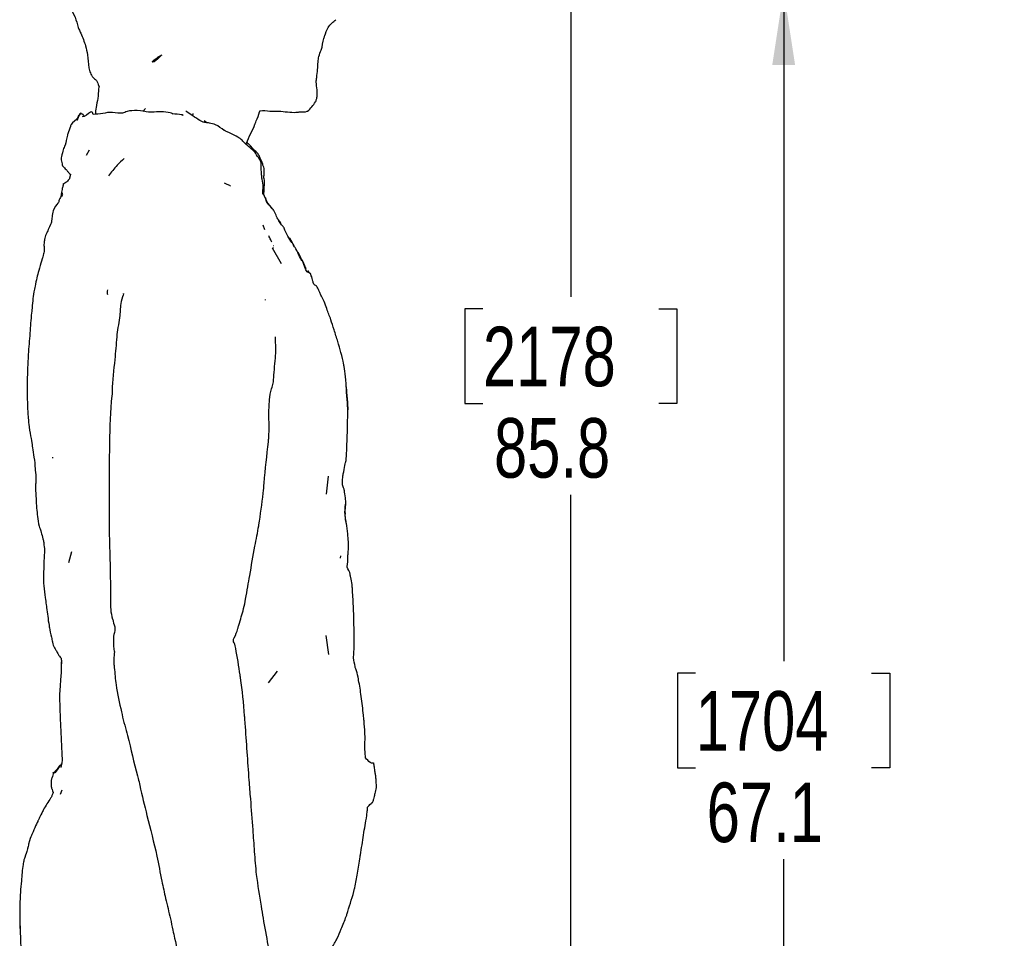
# Paper-space layout 'Sheet9' of a CAD drawing. Header units: inches. Extents: x 2.34 to 9.39, y 0.52 to 7.47.
# Tile 25 of 32: x 2.34 to 4.06, y 4.06 to 5.66. Entities that reach past the tile are written whole.
import ezdxf

# ---------------------------------------------------------------- set-up
doc = ezdxf.new("R2010")
doc.units = ezdxf.units.IN
doc.header["$MEASUREMENT"] = 0
doc.layers.add('FORMAT', color=7, linetype='Continuous')
doc.styles.add('SLDTEXTSTYLE0', font='TXT', dxfattribs={"width": 0.75})
doc.dimstyles.new('SLDDIMSTYLE11', dxfattribs={"dimtxt": 0.104167, "dimasz": 0.13, "dimexe": 0, "dimexo": 0.0625, "dimgap": 0.026042, "dimtad": 0, "dimtih": 1, "dimtoh": 1, "dimdec": 1, "dimlfac": 18, "dimrnd": 1e-09, "dimzin": 12, "dimdsep": 46, "dimtxsty": 'SLDTEXTSTYLE0', "dimsah": 1, "dimcen": 0.09, "dimadec": 0, "dimazin": 3, "dimtfac": 1, "dimtdec": 1, "dimtofl": 0, "dimtmove": 0, "dimatfit": 3, "dimfxl": 1, "dimfrac": 2, "dimtolj": 1, "dimtzin": 12, "dimarcsym": 0})

# ---------------------------------------------------------------- blocks, each defined once
blk = doc.blocks.new('_D_76')
at = {"layer": 'FORMAT', "color": 7}
for p, q in [((5.9692, 6.7509), (3.1807, 6.7509)), ((3.3057, 6.7509), (3.3057, 5.1785)), ((3.1518, 5.1574), (3.1201, 5.1574)), ((3.1201, 5.1574), (3.1201, 4.9919)), ((3.4596, 5.1574), (3.4913, 5.1574)), ((3.4913, 5.1574), (3.4913, 4.9919)), ((3.1201, 4.9919), (3.1518, 4.9919)), ((3.4913, 4.9919), (3.4596, 4.9919)), ((3.3057, 1.9861), (3.3057, 4.8319)), ((4.0576, 1.9861), (3.1807, 1.9861))]:
    blk.add_line(p, q, dxfattribs=at)
for points in [[(3.3057, 6.7509), (3.2857, 6.6209), (3.3257, 6.6209)], [(3.3057, 1.9861), (3.3257, 2.1161), (3.2857, 2.1161)]]:
    blk.add_solid(points, dxfattribs=at)
at = {"layer": 'FORMAT', "color": 7, "char_height": 0.10417, "attachment_point": 1, "style": 'SLDTEXTSTYLE0'}
for s, insert in [('2178', (3.1518, 5.1261)), ('85.8', (3.1711, 4.9661))]:
    blk.add_mtext(s, dxfattribs=dict(at, insert=insert))
blk = doc.blocks.new('_D_78')
at = {"layer": 'FORMAT', "color": 7}
for p, q in [((4.8516, 5.714), (3.553, 5.714)), ((3.678, 5.714), (3.678, 4.5406)), ((3.524, 4.5195), (3.4923, 4.5195)), ((3.4923, 4.5195), (3.4923, 4.354)), ((3.8319, 4.5195), (3.8636, 4.5195)), ((3.8636, 4.5195), (3.8636, 4.354)), ((3.4923, 4.354), (3.524, 4.354)), ((3.8636, 4.354), (3.8319, 4.354)), ((3.678, 1.9861), (3.678, 4.194)), ((4.0576, 1.9861), (3.553, 1.9861))]:
    blk.add_line(p, q, dxfattribs=at)
for points in [[(3.678, 5.714), (3.658, 5.584), (3.698, 5.584)], [(3.678, 1.9861), (3.698, 2.1161), (3.658, 2.1161)]]:
    blk.add_solid(points, dxfattribs=at)
at = {"layer": 'FORMAT', "color": 7, "char_height": 0.10417, "attachment_point": 1, "style": 'SLDTEXTSTYLE0'}
for s, insert in [('1704', (3.524, 4.4883)), ('67.1', (3.5433, 4.3283))]:
    blk.add_mtext(s, dxfattribs=dict(at, insert=insert))

psp = doc.layouts.new('Sheet9')

# ---------------------------------------------------------------- linework, layer by layer
at = {"color": 7, "linetype": 'Continuous', "lineweight": 25}
for p, q in [((2.44802, 5.49913), (2.44806, 5.50018)), ((2.44807, 5.49995), (2.44805, 5.49993)), ((2.44807, 5.49911), (2.44807, 5.49995)), ((2.46964, 5.49744), (2.46954, 5.49753)), ((2.56124, 5.50805), (2.55676, 5.50282)), ((2.60868, 5.49851), (2.60766, 5.49826)), ((2.64443, 5.49522), (2.64497, 5.49933)), ((2.45427, 5.49509), (2.45361, 5.49516)), ((2.45419, 5.49505), (2.45369, 5.49505)), ((2.66879, 5.48287), (2.66397, 5.48646)), ((2.46271, 5.43492), (2.45755, 5.42575)), ((2.46272, 5.43502), (2.4627, 5.43484)), ((2.41528, 5.36053), (2.41499, 5.35495)), ((2.4176, 5.3749), (2.41755, 5.3749)), ((2.41601, 5.35708), (2.41439, 5.35334)), ((2.77235, 5.34902), (2.77079, 5.35209)), ((2.77044, 5.29552), (2.76744, 5.30396)), ((2.78569, 5.26745), (2.78555, 5.26781)), ((2.87821, 4.83319), (2.88172, 4.86427)), ((2.43174, 4.73236), (2.42666, 4.7127)), ((2.9027, 4.72087), (2.90336, 4.72538)), ((2.8823, 4.55214), (2.87758, 4.58539)), ((2.77666, 4.5028), (2.79232, 4.52318)), ((2.41509, 4.3149), (2.41213, 4.30737))]:
    psp.add_line(p, q, dxfattribs=at)
at = {"color": 7, "linetype": 'Continuous', "lineweight": 25, "flags": 128}
for points in [[(2.43013, 5.39259), (2.43011, 5.39234), (2.42751, 5.38382), (2.42754, 5.38349), (2.42754, 5.38349)], [(2.79946, 5.23607), (2.78369, 5.26362), (2.78523, 5.26463), (2.78523, 5.26463)], [(2.41441, 4.54191), (2.41455, 4.54054), (2.41447, 4.54156), (2.41392, 4.53041), (2.41379, 4.52105), (2.4129, 4.50803), (2.41177, 4.49767), (2.41095, 4.4825), (2.41092, 4.48047), (2.41087, 4.47966), (2.41084, 4.47769), (2.41231, 4.44042), (2.41346, 4.41685), (2.41482, 4.37829), (2.41532, 4.3676), (2.41539, 4.36667), (2.41483, 4.36323), (2.41325, 4.35451), (2.41325, 4.35451)]]:
    psp.add_lwpolyline(points, dxfattribs=at)
at = {"color": 7, "linetype": 'Continuous', "lineweight": 25}
for points, knots in [([(2.40822, 5.80321), (2.40819, 5.80288), (2.4076, 5.79669), (2.40656, 5.78977), (2.40553, 5.77772), (2.40728, 5.7674), (2.40786, 5.75364), (2.40855, 5.74488), (2.41093, 5.7322), (2.41383, 5.72328), (2.41945, 5.70698), (2.42397, 5.69733), (2.42791, 5.6871), (2.43169, 5.67963), (2.43895, 5.66788), (2.4424, 5.65352), (2.44582, 5.64413), (2.45097, 5.63365), (2.45614, 5.62022), (2.46065, 5.59986), (2.4616, 5.58507), (2.4634, 5.57324), (2.46597, 5.56791), (2.46808, 5.56325), (2.47171, 5.56032), (2.47856, 5.55499), (2.47747, 5.55093), (2.47972, 5.54667), (2.47982, 5.54649)], [0, 0, 0, 0, 0.0035666, 0.068197, 0.0753295, 0.1348474, 0.1809967, 0.223454, 0.235131, 0.3206818, 0.3247945, 0.4231498, 0.4336238, 0.4473261, 0.5145705, 0.5819035, 0.6082129, 0.6229451, 0.7094423, 0.7676465, 0.8495722, 0.8685242, 0.8997169, 0.9091186, 0.9322679, 0.947934, 0.9978629, 1, 1, 1, 1]), ([(2.76165, 5.504), (2.76193, 5.50406), (2.76673, 5.50508), (2.77846, 5.50292), (2.79021, 5.50381), (2.806, 5.50237), (2.82195, 5.50029), (2.83237, 5.5026), (2.84051, 5.50099), (2.84794, 5.50486), (2.85207, 5.51105), (2.85751, 5.51703), (2.86032, 5.5226), (2.86095, 5.52654), (2.86191, 5.53056), (2.86138, 5.53502), (2.8618, 5.54295), (2.85939, 5.55252), (2.86204, 5.56858), (2.86292, 5.58436), (2.86418, 5.59986), (2.87056, 5.61235), (2.87168, 5.62498), (2.8742, 5.63348), (2.87643, 5.63898), (2.88087, 5.65289), (2.88958, 5.65953), (2.89466, 5.66342)], [0, 0, 0, 0, 0.00389855, 0.06601461, 0.12045229, 0.13973983, 0.24964702, 0.2648689, 0.31891931, 0.32044252, 0.36304563, 0.40218879, 0.41152523, 0.43314446, 0.44766598, 0.45813511, 0.48563581, 0.53616325, 0.56773694, 0.66891173, 0.70916232, 0.75810096, 0.83803, 0.84982812, 0.85843447, 0.91727309, 1, 1, 1, 1]), ([(2.58991, 5.60212), (2.58157, 5.59671), (2.5698, 5.58907), (2.57792, 5.58898), (2.58514, 5.59689), (2.58991, 5.60212)], [0, 0, 0, 0, 0.4508756, 0.6367924, 1, 1, 1, 1]), ([(2.47999, 5.54654), (2.47976, 5.54515), (2.47864, 5.53841), (2.47864, 5.5258), (2.47513, 5.51377), (2.47438, 5.50611), (2.47382, 5.50214), (2.47361, 5.49961), (2.47346, 5.49787)], [0, 0, 0, 0, 0.0874029, 0.4265408, 0.7549197, 0.8448824, 0.8936841, 1, 1, 1, 1]), ([(2.44806, 5.50018), (2.44769, 5.49966), (2.44512, 5.49611), (2.44552, 5.49495), (2.44209, 5.48952), (2.44065, 5.48723)], [0, 0, 0, 0, 0.0907936, 0.6172463, 1, 1, 1, 1]), ([(2.4476, 5.49953), (2.44728, 5.49926), (2.44581, 5.498), (2.44208, 5.49276), (2.44179, 5.49045), (2.44158, 5.48879)], [0, 0, 0, 0, 0.0719751, 0.3378484, 1, 1, 1, 1]), ([(2.45369, 5.49505), (2.45333, 5.49575), (2.45248, 5.49745), (2.44967, 5.49851), (2.44802, 5.49913)], [0, 0, 0, 0, 0.4131273, 1, 1, 1, 1]), ([(2.46954, 5.49753), (2.46908, 5.50026), (2.46809, 5.50606), (2.45295, 5.4917), (2.45133, 5.4941), (2.45114, 5.49438)], [0, 0, 0, 0, 0.4391414, 0.9327645, 1, 1, 1, 1]), ([(2.45213, 5.49712), (2.4521, 5.49719), (2.45196, 5.49752), (2.45164, 5.4975), (2.45139, 5.49749)], [0, 0, 0, 0, 0.1922882, 1, 1, 1, 1]), ([(2.56757, 5.50129), (2.56112, 5.50255), (2.54944, 5.50485), (2.52915, 5.50404), (2.5207, 5.49791), (2.50212, 5.50259), (2.48639, 5.49893), (2.47533, 5.49795), (2.46964, 5.49744)], [0, 0, 0, 0, 0.1899372, 0.3436613, 0.4504907, 0.6167399, 0.8027786, 1, 1, 1, 1]), ([(2.60908, 5.49885), (2.60763, 5.49935), (2.59602, 5.50337), (2.58051, 5.50157), (2.56869, 5.50157), (2.56681, 5.50157)], [0, 0, 0, 0, 0.1076639, 0.858026, 1, 1, 1, 1]), ([(2.62625, 5.49617), (2.62625, 5.49617), (2.6315, 5.49656), (2.62009, 5.49754), (2.60868, 5.49851)], [0, 0, 0, 0, 0.0000014, 1, 1, 1, 1]), ([(2.67035, 5.48272), (2.66872, 5.48265), (2.66279, 5.4824), (2.64347, 5.4957), (2.63468, 5.50143), (2.63176, 5.50334)], [0, 0, 0, 0, 0.2011164, 0.7347212, 1, 1, 1, 1]), ([(2.73712, 5.44528), (2.73742, 5.44593), (2.74027, 5.45209), (2.74494, 5.46418), (2.75156, 5.47505), (2.75358, 5.48285), (2.75696, 5.4898), (2.75954, 5.49738), (2.76123, 5.5034), (2.76141, 5.50405)], [0, 0, 0, 0, 0.03472695, 0.32483777, 0.6056893, 0.62584106, 0.70316907, 0.96796159, 1, 1, 1, 1]), ([(2.43069, 5.4788), (2.43046, 5.4781), (2.42875, 5.47282), (2.4265, 5.46723), (2.4235, 5.45652), (2.42202, 5.44656), (2.41829, 5.43897), (2.41632, 5.43229), (2.41473, 5.42441), (2.41259, 5.41839), (2.41529, 5.41464), (2.41524, 5.40836), (2.41909, 5.40491), (2.42395, 5.39945), (2.42579, 5.39711), (2.4287, 5.39407), (2.43041, 5.39229)], [0, 0, 0, 0, 0.019661, 0.1469925, 0.1723139, 0.3289247, 0.3750543, 0.4617171, 0.5009006, 0.6015059, 0.6648745, 0.7027747, 0.7566527, 0.7965046, 0.8805452, 1, 1, 1, 1]), ([(2.441, 5.48928), (2.43566, 5.4845), (2.42981, 5.47926), (2.43062, 5.47884), (2.43069, 5.4788)], [0, 0, 0, 0, 0.911781, 1, 1, 1, 1]), ([(2.69918, 5.46966), (2.69914, 5.46968), (2.69402, 5.47283), (2.68611, 5.47999), (2.67595, 5.48202), (2.67119, 5.48275), (2.67021, 5.4829)], [0, 0, 0, 0, 0.0042326, 0.5542136, 0.9084959, 1, 1, 1, 1]), ([(2.73564, 5.44654), (2.73493, 5.44743), (2.73025, 5.45322), (2.72153, 5.45966), (2.69902, 5.46916), (2.6991, 5.46953), (2.69914, 5.46969)], [0, 0, 0, 0, 0.0717802, 0.4699153, 0.7816925, 1, 1, 1, 1]), ([(2.8207, 5.2671), (2.8205, 5.26821), (2.81995, 5.27115), (2.81375, 5.27668), (2.80705, 5.29025), (2.80352, 5.29983), (2.79916, 5.30494), (2.79277, 5.31261), (2.78924, 5.32372), (2.78218, 5.33565), (2.7735, 5.34087), (2.76993, 5.35595), (2.76654, 5.35993), (2.76669, 5.35568), (2.76646, 5.36509), (2.76803, 5.37463), (2.76486, 5.38183), (2.76471, 5.39331), (2.76332, 5.40271), (2.76428, 5.41133), (2.76182, 5.41987), (2.75665, 5.42417), (2.75196, 5.43354), (2.74402, 5.43907), (2.73826, 5.4442), (2.73564, 5.44654)], [0, 0, 0, 0, 0.0134966, 0.0358615, 0.1517404, 0.1544185, 0.1643753, 0.2311952, 0.2730646, 0.3131344, 0.3847348, 0.4782924, 0.5256998, 0.5667413, 0.6125555, 0.6190805, 0.6852415, 0.7227114, 0.7748243, 0.8281082, 0.8299735, 0.8861479, 0.9043715, 0.9563558, 1, 1, 1, 1]), ([(2.76743, 5.40741), (2.76673, 5.40946), (2.76485, 5.41495), (2.76103, 5.42272), (2.75851, 5.42939), (2.75106, 5.43458), (2.74615, 5.4423), (2.74083, 5.44655), (2.73961, 5.4479), (2.73897, 5.44832), (2.7386, 5.44855)], [0, 0, 0, 0, 0.12481293, 0.33341146, 0.46796676, 0.54036305, 0.90057561, 0.95258188, 0.97337446, 1, 1, 1, 1]), ([(2.52412, 5.42072), (2.5199, 5.41681), (2.50931, 5.40703), (2.5015, 5.39636), (2.49681, 5.38994)], [0, 0, 0, 0, 0.3993478, 1, 1, 1, 1]), ([(2.76908, 5.39103), (2.76915, 5.39534), (2.76926, 5.4021), (2.76792, 5.40599), (2.76743, 5.40741)], [0, 0, 0, 0, 0.6376901, 1, 1, 1, 1]), ([(2.42747, 5.38349), (2.42705, 5.38313), (2.42328, 5.37997), (2.42502, 5.38046), (2.41508, 5.37444), (2.41635, 5.37467), (2.4176, 5.3749)], [0, 0, 0, 0, 0.03408569, 0.30487075, 0.31745211, 1, 1, 1, 1]), ([(2.71017, 5.37227), (2.70819, 5.37327), (2.70437, 5.37519), (2.70111, 5.3765), (2.69954, 5.37713)], [0, 0, 0, 0, 0.52008, 1, 1, 1, 1]), ([(2.76836, 5.35698), (2.76855, 5.35889), (2.76904, 5.3638), (2.7688, 5.37126), (2.77036, 5.38008), (2.76803, 5.38789), (2.76878, 5.39013), (2.76908, 5.39103)], [0, 0, 0, 0, 0.1460925, 0.3752113, 0.6483747, 0.8579905, 1, 1, 1, 1]), ([(2.41755, 5.3749), (2.41735, 5.37404), (2.41682, 5.37176), (2.41497, 5.3656), (2.41381, 5.35665), (2.41388, 5.35414), (2.40936, 5.34769), (2.41076, 5.34274), (2.40472, 5.34049), (2.39946, 5.32836), (2.39867, 5.32395), (2.39763, 5.31535), (2.397, 5.31197), (2.39718, 5.3086), (2.39613, 5.30759), (2.39072, 5.29552), (2.38849, 5.28924), (2.38518, 5.28356), (2.38468, 5.27725), (2.38325, 5.27241), (2.38426, 5.26061), (2.38461, 5.25868), (2.38047, 5.24422), (2.38192, 5.24977), (2.37456, 5.2241), (2.37127, 5.21193), (2.36817, 5.19791), (2.36464, 5.18057), (2.36346, 5.16451), (2.36089, 5.13997), (2.35905, 5.11396), (2.35662, 5.08477), (2.35551, 5.06265), (2.35448, 5.04549), (2.35449, 5.02569), (2.35443, 5.00459), (2.35486, 4.98262), (2.35611, 4.96677), (2.35743, 4.94986), (2.36074, 4.93319), (2.36292, 4.9197), (2.36388, 4.90946), (2.36784, 4.88905), (2.368, 4.87419), (2.37035, 4.86137), (2.36816, 4.84483), (2.36989, 4.82862), (2.3704, 4.80804), (2.37284, 4.79334), (2.37418, 4.77903), (2.3799, 4.76431), (2.379, 4.76446), (2.38286, 4.75149), (2.38294, 4.7514), (2.38356, 4.74374), (2.38486, 4.7377), (2.38408, 4.72667), (2.38361, 4.71581), (2.38311, 4.69625), (2.38219, 4.67748), (2.3856, 4.65296), (2.38712, 4.64287), (2.3893, 4.62564), (2.39099, 4.61378), (2.39295, 4.60046), (2.39379, 4.59562), (2.39626, 4.58501), (2.39804, 4.5771), (2.40071, 4.56431), (2.40014, 4.56817), (2.40774, 4.55462), (2.41101, 4.5481), (2.41474, 4.54697), (2.41418, 4.53922), (2.41384, 4.53441)], [0, 0, 0, 0, 0.0034961, 0.0092262, 0.0173724, 0.0252078, 0.0336859, 0.057013, 0.083013, 0.0832598, 0.0941895, 0.0967638, 0.1065124, 0.1154494, 0.1401303, 0.1430287, 0.1562554, 0.1760136, 0.1803041, 0.1977018, 0.2068401, 0.2225571, 0.2284838, 0.2582395, 0.2745125, 0.2878785, 0.3020973, 0.3128958, 0.3445617, 0.3491674, 0.38247, 0.4180432, 0.4319954, 0.4453276, 0.4667682, 0.4876276, 0.5050771, 0.5286831, 0.5326238, 0.5533831, 0.5761169, 0.5967294, 0.614242, 0.626836, 0.6432172, 0.6504953, 0.6738901, 0.6900048, 0.706063, 0.7247629, 0.7363274, 0.7595623, 0.762924, 0.7644953, 0.7671764, 0.7811034, 0.7853442, 0.8041896, 0.8091508, 0.8408382, 0.8610718, 0.8748694, 0.8793571, 0.9092512, 0.9123788, 0.913349, 0.930481, 0.9390452, 0.9391887, 0.9696207, 0.9757975, 0.9810741, 0.9882664, 1, 1, 1, 1]), ([(2.78246, 5.33379), (2.78232, 5.33399), (2.7811, 5.33569), (2.77708, 5.34047), (2.77384, 5.34415), (2.77263, 5.34849), (2.7718, 5.35148)], [0, 0, 0, 0, 0.05140054, 0.45858289, 0.62828544, 1, 1, 1, 1]), ([(2.78511, 5.33003), (2.78505, 5.33016), (2.78493, 5.3304), (2.78484, 5.33051), (2.7848, 5.33056)], [0, 0, 0, 0, 0.5382036, 1, 1, 1, 1]), ([(2.79837, 5.30672), (2.79766, 5.30798), (2.79562, 5.31161), (2.79382, 5.31347), (2.79265, 5.31468)], [0, 0, 0, 0, 0.3468126, 1, 1, 1, 1]), ([(2.78244, 5.27408), (2.78113, 5.2768), (2.77885, 5.28151), (2.77777, 5.28402), (2.77731, 5.28508)], [0, 0, 0, 0, 0.5760811, 1, 1, 1, 1]), ([(2.8195, 5.27081), (2.81747, 5.27512), (2.8152, 5.27992), (2.8133, 5.28155), (2.8131, 5.28172)], [0, 0, 0, 0, 0.8944853, 1, 1, 1, 1]), ([(2.81776, 5.2732), (2.81775, 5.27327), (2.81772, 5.27351), (2.8176, 5.274), (2.81683, 5.27525), (2.81708, 5.27497), (2.81727, 5.27475)], [0, 0, 0, 0, 0.0602647, 0.2101958, 0.3669152, 1, 1, 1, 1]), ([(2.82161, 5.26629), (2.82159, 5.26663), (2.82152, 5.2675), (2.82059, 5.26897), (2.82004, 5.26986)], [0, 0, 0, 0, 0.398502, 1, 1, 1, 1]), ([(2.84827, 5.22044), (2.84559, 5.22071), (2.8422, 5.22104), (2.83645, 5.24165), (2.83379, 5.24091), (2.82565, 5.26196), (2.82146, 5.26657), (2.82075, 5.26735)], [0, 0, 0, 0, 0.412226, 0.5206711, 0.6121616, 0.934465, 1, 1, 1, 1]), ([(2.84269, 5.22763), (2.84147, 5.22996), (2.83966, 5.23342), (2.83667, 5.24112), (2.83335, 5.24516), (2.82897, 5.25608), (2.82623, 5.25842), (2.82618, 5.25847)], [0, 0, 0, 0, 0.2243921, 0.3326501, 0.6345791, 0.9930266, 1, 1, 1, 1]), ([(2.91202, 4.785), (2.91138, 4.78984), (2.90888, 4.80868), (2.91186, 4.80333), (2.91184, 4.82239), (2.9107, 4.82881), (2.90893, 4.84257), (2.90909, 4.8411), (2.90529, 4.85145), (2.90633, 4.85758), (2.90648, 4.86461), (2.90861, 4.87427), (2.91209, 4.89242), (2.91178, 4.88666), (2.91355, 4.90785), (2.91389, 4.92331), (2.91479, 4.94186), (2.91494, 4.96494), (2.91545, 4.96934), (2.9158, 4.9837), (2.91307, 5.00945), (2.91195, 5.03634), (2.90718, 5.06376), (2.91029, 5.05298), (2.90356, 5.0805), (2.89773, 5.10094), (2.8918, 5.11911), (2.88517, 5.14074), (2.87953, 5.15435), (2.87371, 5.17228), (2.86659, 5.1837), (2.86762, 5.1837), (2.8613, 5.19654), (2.85942, 5.19831), (2.85606, 5.19812), (2.85372, 5.20761), (2.84907, 5.2245), (2.8491, 5.21691), (2.84649, 5.22329), (2.84594, 5.22357), (2.84578, 5.22365)], [0, 0, 0, 0, 0.0291918, 0.113586, 0.1164515, 0.124527, 0.1423365, 0.1640428, 0.177773, 0.1896677, 0.2021347, 0.21235, 0.2331655, 0.266256, 0.2856742, 0.3306702, 0.3487103, 0.4023891, 0.4329329, 0.4583408, 0.5388852, 0.5511293, 0.580116, 0.6384965, 0.6716231, 0.702158, 0.7364549, 0.7642887, 0.7992725, 0.8199223, 0.8478649, 0.8768139, 0.8883233, 0.8937791, 0.9242844, 0.9282781, 0.9435201, 0.9870406, 0.9959716, 1, 1, 1, 1]), ([(2.49478, 5.19063), (2.49457, 5.18913), (2.4942, 5.1864), (2.49457, 5.18366), (2.49473, 5.18244)], [0, 0, 0, 0, 0.5529181, 1, 1, 1, 1]), ([(2.52295, 5.1838), (2.52301, 5.18427), (2.52318, 5.18553), (2.51692, 5.16448), (2.51726, 5.14388), (2.51225, 5.12205), (2.5099, 5.09633), (2.50759, 5.06369), (2.50318, 5.03116), (2.50299, 5.00987), (2.4996, 4.98027), (2.49881, 4.94624), (2.49757, 4.8829), (2.49774, 4.83564), (2.4978, 4.79012), (2.49776, 4.77243), (2.49852, 4.73803), (2.49975, 4.6991), (2.5002, 4.65956), (2.50008, 4.64411), (2.50039, 4.63019), (2.50193, 4.61875), (2.50448, 4.61283), (2.50499, 4.60697), (2.50997, 4.59898), (2.50565, 4.58705), (2.50504, 4.57548), (2.50591, 4.55893), (2.50711, 4.55727), (2.50608, 4.55148), (2.50545, 4.54022), (2.50764, 4.52193), (2.50948, 4.49343), (2.51634, 4.46627), (2.52258, 4.43659), (2.53356, 4.39953), (2.54109, 4.36189), (2.54932, 4.33293), (2.55405, 4.30965), (2.56543, 4.26487), (2.57975, 4.20903), (2.58885, 4.16026), (2.59691, 4.12359), (2.60375, 4.09528), (2.60885, 4.07206), (2.61467, 4.04452), (2.6211, 4.02012), (2.62254, 3.99363), (2.62077, 3.97804), (2.62172, 3.96507), (2.62093, 3.95324), (2.62107, 3.94729), (2.62119, 3.9422)], [0, 0, 0, 0, 0.0067381, 0.0178632, 0.0372607, 0.0638735, 0.066965, 0.0987921, 0.142778, 0.1451658, 0.1497543, 0.2151135, 0.2250888, 0.2990191, 0.3266385, 0.3324592, 0.3407111, 0.4075735, 0.4235077, 0.4343945, 0.4436305, 0.457409, 0.4586639, 0.4610419, 0.4731788, 0.4836686, 0.4864518, 0.5045246, 0.5068851, 0.5094873, 0.5237784, 0.5294389, 0.5535672, 0.590998, 0.594809, 0.6247373, 0.6815236, 0.6851022, 0.6952645, 0.7378863, 0.7951352, 0.8302354, 0.8543525, 0.8831539, 0.8988023, 0.9100595, 0.9492899, 0.9577231, 0.9721955, 0.986052, 0.9880702, 1, 1, 1, 1]), ([(2.77139, 5.1726), (2.77131, 5.17306), (2.77119, 5.17375), (2.77123, 5.17378), (2.77125, 5.17379)], [0, 0, 0, 0, 0.6725496, 1, 1, 1, 1]), ([(2.79955, 3.97597), (2.79746, 3.98051), (2.79471, 3.98648), (2.78795, 3.99777), (2.78514, 4.00545), (2.78058, 4.02264), (2.77756, 4.0338), (2.77381, 4.0588), (2.7687, 4.08216), (2.76256, 4.12335), (2.75564, 4.16208), (2.75229, 4.20691), (2.7492, 4.25102), (2.74601, 4.29265), (2.74094, 4.35457), (2.73806, 4.40181), (2.73522, 4.43903), (2.73488, 4.44326), (2.73272, 4.4669), (2.73124, 4.48992), (2.72714, 4.5142), (2.72511, 4.52986), (2.72067, 4.55445), (2.71796, 4.57067), (2.71424, 4.5768), (2.71947, 4.58676), (2.72121, 4.59232), (2.72559, 4.60699), (2.72892, 4.61788), (2.73335, 4.63336), (2.737, 4.65086), (2.74022, 4.67084), (2.74583, 4.70084), (2.75113, 4.7364), (2.75756, 4.7659), (2.75966, 4.7784), (2.76227, 4.79725), (2.76648, 4.82172), (2.77051, 4.87127), (2.77404, 4.90319), (2.777, 4.93095), (2.7788, 4.96142), (2.77404, 4.99682), (2.78526, 5.02682), (2.78587, 5.04655), (2.78858, 5.06447), (2.78927, 5.08206), (2.78994, 5.08999), (2.78872, 5.0982), (2.78843, 5.10773), (2.78865, 5.10818), (2.78874, 5.10836)], [0, 0, 0, 0, 0.0126788, 0.0166316, 0.0341798, 0.0388875, 0.0615437, 0.0634666, 0.1041773, 0.1225082, 0.1699259, 0.2044956, 0.2369651, 0.2829176, 0.3107947, 0.3959079, 0.4042236, 0.4056644, 0.4069656, 0.4654372, 0.4679081, 0.470139, 0.5117596, 0.5229076, 0.5271205, 0.5316562, 0.5503559, 0.5555673, 0.5692265, 0.5821964, 0.5969805, 0.6156171, 0.6332272, 0.6790564, 0.7102164, 0.7105485, 0.7113748, 0.7602182, 0.7753402, 0.8384958, 0.8452485, 0.8475167, 0.918158, 0.9275197, 0.9355572, 0.9694282, 0.9738622, 0.9797043, 0.9921977, 0.9968166, 1, 1, 1, 1]), ([(2.91514, 4.98403), (2.91583, 4.98017), (2.91679, 4.97482), (2.91379, 5.01372), (2.91293, 5.01929), (2.91272, 5.02066)], [0, 0, 0, 0, 0.66462425, 0.91800037, 1, 1, 1, 1]), ([(2.39834, 4.89795), (2.39853, 4.89747), (2.39885, 4.89663), (2.39871, 4.89602), (2.39865, 4.89577)], [0, 0, 0, 0, 0.5796705, 1, 1, 1, 1]), ([(2.9106, 4.80024), (2.91095, 4.79822), (2.91136, 4.79579), (2.91073, 4.80308), (2.91092, 4.81598), (2.91123, 4.81574), (2.91151, 4.81553)], [0, 0, 0, 0, 0.2509138, 0.3011264, 0.34669, 1, 1, 1, 1]), ([(2.91384, 4.70554), (2.9139, 4.70584), (2.91488, 4.71073), (2.91594, 4.72069), (2.91542, 4.72525), (2.91657, 4.73519), (2.9167, 4.74305), (2.91625, 4.75257), (2.91522, 4.76571), (2.9136, 4.77658), (2.91213, 4.78606), (2.91146, 4.79151), (2.91072, 4.7966), (2.91047, 4.7983)], [0, 0, 0, 0, 0.01274842, 0.21016259, 0.27934107, 0.33894168, 0.45867348, 0.50672014, 0.64105927, 0.82552346, 0.84225334, 0.94746489, 1, 1, 1, 1]), ([(2.94612, 4.37146), (2.94612, 4.37238), (2.9461, 4.37896), (2.9445, 4.38895), (2.94569, 4.40219), (2.94529, 4.41846), (2.94416, 4.43168), (2.94308, 4.44347), (2.94129, 4.45908), (2.93902, 4.48116), (2.93509, 4.50248), (2.93272, 4.51696), (2.93044, 4.52327), (2.92836, 4.52952), (2.92744, 4.53568), (2.92462, 4.54423), (2.92636, 4.55725), (2.92617, 4.56304), (2.92684, 4.5698), (2.92615, 4.58955), (2.92626, 4.61631), (2.92458, 4.64811), (2.92356, 4.6656), (2.92266, 4.67701), (2.92171, 4.68383), (2.91971, 4.6905), (2.91983, 4.69539), (2.91553, 4.70261), (2.91395, 4.70536), (2.91385, 4.70554)], [0, 0, 0, 0, 0.00777872, 0.0559159, 0.09674495, 0.13378805, 0.19276584, 0.2145309, 0.23393455, 0.32586008, 0.40429033, 0.41155412, 0.45364483, 0.46094857, 0.46570553, 0.51215112, 0.53849235, 0.57640399, 0.58911262, 0.61168174, 0.73313968, 0.82562539, 0.87108054, 0.89012878, 0.92583209, 0.93334118, 0.94596464, 0.99657327, 1, 1, 1, 1]), ([(2.41507, 4.3622), (2.4148, 4.36182), (2.41096, 4.35635), (2.41265, 4.35893), (2.40004, 4.34123), (2.40191, 4.34487), (2.40358, 4.34812)], [0, 0, 0, 0, 0.0245194, 0.3572333, 0.4269171, 1, 1, 1, 1]), ([(2.96034, 4.36204), (2.96022, 4.36206), (2.95862, 4.36235), (2.96117, 4.36162), (2.95818, 4.3625), (2.95372, 4.36216), (2.94889, 4.3693), (2.94621, 4.3715), (2.94619, 4.37151)], [0, 0, 0, 0, 0.0204196, 0.2692291, 0.351929, 0.6088556, 0.9968892, 1, 1, 1, 1]), ([(2.96034, 4.36204), (2.96034, 4.36204), (2.96033, 4.36213), (2.96051, 4.36093), (2.95989, 4.36508), (2.96107, 4.3572), (2.96114, 4.35676), (2.96131, 4.35561), (2.96136, 4.35525)], [0, 0, 0, 0, 0.007014, 0.1754427, 0.6776524, 0.8987868, 0.9676936, 1, 1, 1, 1]), ([(2.41378, 4.35851), (2.41304, 4.35846), (2.41082, 4.35833), (2.40641, 4.35053), (2.39815, 4.34301), (2.40121, 4.34856), (2.39889, 4.33871), (2.39589, 4.33274), (2.39627, 4.32021), (2.39664, 4.31984), (2.39648, 4.31801), (2.39714, 4.32015), (2.39861, 4.31485), (2.39973, 4.31078)], [0, 0, 0, 0, 0.0511642, 0.1541248, 0.292978, 0.5048823, 0.6850573, 0.7295445, 0.8071629, 0.8119351, 0.815129, 0.8585627, 1, 1, 1, 1]), ([(2.96136, 4.35525), (2.96178, 4.35251), (2.96252, 4.34756), (2.96337, 4.34188), (2.96375, 4.33936), (2.96386, 4.33867)], [0, 0, 0, 0, 0.4739488, 0.8560324, 1, 1, 1, 1]), ([(2.96386, 4.33867), (2.96403, 4.33608), (2.96427, 4.33246), (2.96482, 4.32416), (2.965, 4.32146), (2.96514, 4.31937)], [0, 0, 0, 0, 0.3617854, 0.5058098, 1, 1, 1, 1]), ([(2.39968, 4.31078), (2.39879, 4.30889), (2.39679, 4.30464), (2.39781, 4.3045), (2.3937, 4.2985), (2.3812, 4.27887), (2.38314, 4.28095), (2.37234, 4.25989), (2.37523, 4.26533), (2.36359, 4.24035), (2.36167, 4.23586), (2.35816, 4.22726), (2.3536, 4.20548), (2.35143, 4.20233), (2.34784, 4.19019), (2.34593, 4.17763), (2.34448, 4.15868), (2.34237, 4.13819), (2.34153, 4.11995), (2.34165, 4.10391), (2.34146, 4.08444), (2.34218, 4.06321), (2.34282, 4.04638), (2.34482, 4.02465), (2.34852, 4.0084), (2.35421, 3.98936), (2.35992, 3.97575), (2.36565, 3.96128), (2.37141, 3.95569), (2.376, 3.94429), (2.38057, 3.94141), (2.38406, 3.93122), (2.38546, 3.92916), (2.39088, 3.92171), (2.39596, 3.91905), (2.39627, 3.9101), (2.39773, 3.90563), (2.39604, 3.89835), (2.39779, 3.87301), (2.40749, 3.8412), (2.41403, 3.79692), (2.42167, 3.75713), (2.43258, 3.70287), (2.43691, 3.65129), (2.44282, 3.61327), (2.44442, 3.597), (2.447, 3.58284), (2.45076, 3.54469), (2.45657, 3.4951), (2.46633, 3.43955), (2.47063, 3.4001), (2.47676, 3.36437), (2.48128, 3.33544), (2.48858, 3.30271), (2.49376, 3.27743), (2.49922, 3.25205), (2.50341, 3.23966), (2.50832, 3.22538), (2.5133, 3.21687), (2.51673, 3.20767), (2.52196, 3.2037), (2.52317, 3.19885), (2.52536, 3.19339), (2.52226, 3.19509), (2.52525, 3.18764), (2.52208, 3.18419), (2.5218, 3.17884), (2.51568, 3.17135), (2.51108, 3.154), (2.50716, 3.1316), (2.50257, 3.11057), (2.49911, 3.08776), (2.49088, 3.05753), (2.496, 3.0488), (2.48567, 3.01726), (2.48731, 2.99342), (2.48441, 2.96855), (2.48226, 2.9404), (2.47982, 2.91167), (2.47646, 2.85752), (2.47561, 2.82613), (2.47396, 2.78362), (2.47439, 2.75373), (2.47325, 2.69166), (2.47147, 2.64242), (2.47155, 2.60606), (2.47088, 2.55732), (2.47129, 2.48771), (2.47062, 2.39995), (2.47205, 2.34538), (2.4696, 2.30553), (2.46758, 2.27724), (2.46952, 2.25779), (2.46795, 2.24218), (2.47113, 2.23315), (2.47176, 2.2255), (2.47327, 2.21916), (2.47639, 2.20942), (2.47897, 2.20032), (2.48525, 2.19021), (2.48984, 2.18265), (2.49662, 2.17721), (2.50005, 2.1766), (2.50106, 2.17523), (2.50138, 2.17479)], [0, 0, 0, 0, 0.0085466, 0.0191601, 0.0234969, 0.0300131, 0.050281, 0.0522258, 0.0581814, 0.077028, 0.0832311, 0.0943189, 0.097945, 0.1088446, 0.1132322, 0.115285, 0.1284073, 0.1374516, 0.1442029, 0.1507192, 0.1585515, 0.1686085, 0.17929, 0.1849377, 0.1958744, 0.1999837, 0.2117229, 0.214151, 0.2191362, 0.2245729, 0.2272322, 0.2304882, 0.2354746, 0.2372781, 0.2426324, 0.2444498, 0.2474167, 0.2518635, 0.2522317, 0.2810598, 0.2949643, 0.3088553, 0.3323672, 0.3638966, 0.3752651, 0.3811564, 0.3842548, 0.3936699, 0.4289895, 0.447136, 0.4644239, 0.478806, 0.4926743, 0.5012778, 0.5208649, 0.5251866, 0.5339235, 0.5370069, 0.544806, 0.548097, 0.5515075, 0.5531665, 0.5553877, 0.5616298, 0.5631965, 0.5677146, 0.5709486, 0.5737465, 0.5790622, 0.5954866, 0.6011864, 0.6059963, 0.6258714, 0.6274269, 0.6335915, 0.6589783, 0.662087, 0.6648106, 0.6944929, 0.6983013, 0.7329543, 0.7340311, 0.751798, 0.7704312, 0.8120353, 0.8136101, 0.8161204, 0.8732305, 0.9009554, 0.926538, 0.9414138, 0.9517236, 0.961512, 0.9673324, 0.970686, 0.9737639, 0.9770961, 0.9793098, 0.9865283, 0.9894247, 0.9940933, 0.9979611, 0.9993524, 1, 1, 1, 1]), ([(2.96514, 4.31937), (2.96429, 4.31596), (2.96336, 4.31218), (2.96234, 4.30807), (2.96215, 4.30729), (2.96186, 4.30609), (2.96055, 4.30082), (2.95935, 4.29596), (2.9596, 4.29695), (2.95902, 4.29463), (2.95881, 4.29375)], [0, 0, 0, 0, 0.1406943, 0.1561512, 0.166448, 0.1829758, 0.540352, 0.6432905, 0.8661063, 1, 1, 1, 1]), ([(2.95, 4.28504), (2.95155, 4.28714), (2.95345, 4.28971), (2.95873, 4.29381), (2.95877, 4.29377), (2.9588, 4.29375)], [0, 0, 0, 0, 0.6083549, 0.7447813, 1, 1, 1, 1]), ([(2.95881, 4.29375), (2.9588, 4.29374), (2.95655, 4.29139), (2.95767, 4.29257), (2.9588, 4.29375)], [0, 0, 0, 0, 0.0038628, 1, 1, 1, 1]), ([(2.87252, 4.01232), (2.87314, 4.01337), (2.87493, 4.01636), (2.88135, 4.02746), (2.88913, 4.0412), (2.89788, 4.05778), (2.90462, 4.07364), (2.91068, 4.08846), (2.91405, 4.09849), (2.91835, 4.11433), (2.9245, 4.12952), (2.92934, 4.15227), (2.93207, 4.17037), (2.93543, 4.18978), (2.93934, 4.21188), (2.94257, 4.23804), (2.9472, 4.26043), (2.94974, 4.28086), (2.94979, 4.28371), (2.94981, 4.28504)], [0, 0, 0, 0, 0.0134767, 0.0382045, 0.1392279, 0.1686847, 0.2338737, 0.3157948, 0.3345172, 0.3478193, 0.4886821, 0.4940932, 0.5828851, 0.6829623, 0.6949585, 0.8154545, 0.9392418, 0.9717134, 1, 1, 1, 1]), ([(2.35591, 4.21649), (2.35552, 4.21525), (2.35441, 4.21173), (2.35491, 4.21279), (2.35523, 4.21349)], [0, 0, 0, 0, 0.349397, 1, 1, 1, 1]), ([(2.34167, 4.08344), (2.34144, 4.08114), (2.341, 4.07661), (2.34167, 4.07255), (2.342, 4.07054)], [0, 0, 0, 0, 0.5059615, 1, 1, 1, 1])]:
    psp.add_open_spline(points, degree=3, knots=knots, dxfattribs=at)

# ---------------------------------------------------------------- dimensions: what is measured, and where the dimension line sits
at = {"layer": 'FORMAT', "color": 7}
for base, p1, picture, middle in [((3.30571, 1.98613), (6.01917, 6.75093), '_D_76', (3.30571, 5.00518)), ((3.67796, 1.98613), (4.90157, 5.714), '_D_78', (3.67796, 4.36732))]:
    dim = psp.add_linear_dim(base=base, p1=p1, p2=(4.10756, 1.98613), angle=90, dimstyle='SLDDIMSTYLE11', dxfattribs=at)
    dim.commit()
    dim.dimension.update_dxf_attribs({"geometry": picture, "text_midpoint": middle, "dimtype": 160})

doc.saveas('drawing.dxf')
